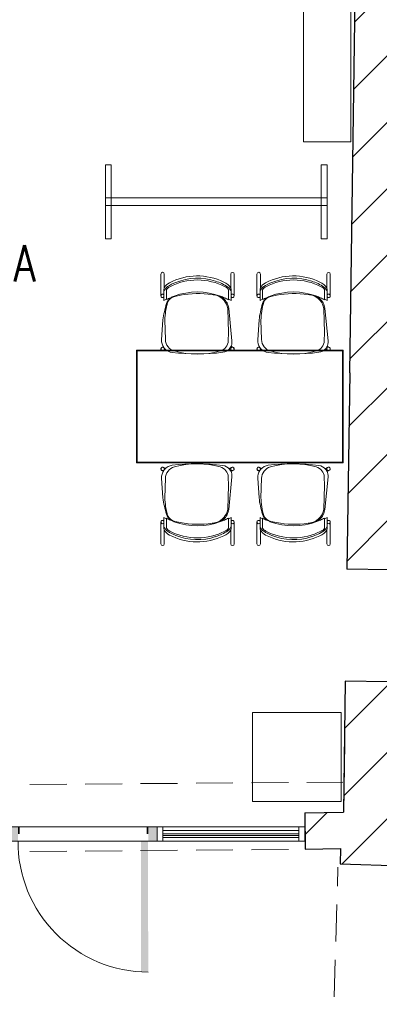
# Model space of a CAD drawing. Header units: millimetres. Extents: x 256092 to 341172, y 103077 to 145077.
# Tile 89 of 139: x 304261 to 306695, y 132270 to 138925. Entities that reach past the tile are written whole.
import ezdxf

# ---------------------------------------------------------------- set-up
doc = ezdxf.new("R2010")
doc.units = ezdxf.units.MM
doc.linetypes.add('DASHED', pattern=[0.75, 0.5, -0.25])
for name, color, linetype, lineweight in [('0_Avatäited_Klaasitud-uks', 124, 'Continuous', 13), ('AVATÄIDE', 95, 'Continuous', 13), ('I-FURN', 62, 'Continuous', 9), ('MÖÖBEL', 30, 'Continuous', 18), ('SEINA VIIRUTUS', 8, 'Continuous', 18), ('TALAD', 7, 'DASHED', 15)]:
    doc.layers.add(name, color=color, linetype=linetype, lineweight=lineweight)
for name, color, linetype in [('A8HNELIOT', 6, 'Continuous'), ('A8HNUMEROT', 6, 'Continuous'), ('A8HTXT', 3, 'Continuous'), ('SEINAD', 7, 'Continuous')]:
    doc.layers.add(name, color=color, linetype=linetype)
doc.styles.add('S', font='simplex', dxfattribs={"width": 0.8})

# ---------------------------------------------------------------- blocks, each defined once
blk = doc.blocks.new('A$C666145C2')
at = {"layer": 'AVATÄIDE'}
blk.add_arc((97.6, 57.5), 843.4, 0, 90.46205, dxfattribs=at)
for points in [[(93.5, 957.5), (93.5, 900.9), (0, 957.5), (0, 900.9)], [(46.7, 900.9), (46.7, 890.7), (0, 900.9), (0, 890.7)], [(47.3, 56.6), (47.3, 66.8), (0.5, 56.6), (0.5, 66.8)], [(97, 58.7), (941, 57.5), (97, 104.1), (940.4, 104.1)], [(94, 0), (94, 56.6), (0.5, 0), (0.5, 56.6)]]:
    blk.add_solid(points, dxfattribs=at)
blk = doc.blocks.new('Chair-Guest-Leg-9to5_Seating-Mesh_Back-1260 - Armless-716973-1_ k sisustuse plaan')
at = {"layer": 'MÖÖBEL'}
for p, q in [((-276, 336.1), (-276, 174.7)), ((-250.7, 231.1), (-250.7, 336.1)), ((249.4, 336.3), (249.4, 232.9)), ((274.8, 174), (274.8, 336.3)), ((-252.6, 165.8), (-252.6, 221.9)), ((252.1, 164.7), (252.1, 223.5)), ((-252.6, 165.8), (-252.6, 137.5)), ((-233.4, 147.6), (-233.4, 216.3)), ((-202.9, 157.7), (-195, 152.5)), ((-170.2, 167.1), (-174.1, 169.6)), ((170.7, 167.3), (128.7, 177.1)), ((174.8, 170), (170.7, 167.3)), ((200.6, 156.2), (203.7, 158.2)), ((232.6, 216.5), (232.6, 148.3)), ((232.6, 144.1), (232.6, 148.3)), ((232.6, 148.3), (252.1, 138)), ((252.1, 138), (252.1, 164.7)), ((-234.8, 78.1), (-259.3, -166.4)), ((-252.6, 137.5), (-233.4, 147.6)), ((-227.3, 78.5), (-233.7, -105.6)), ((-233.4, 147.6), (-233.4, 142.6)), ((240.8, -155.9), (245, -10.3)), ((269.7, -157.5), (259.3, -9)), ((-233.7, -105.6), (-231.4, -165.4)), ((-253.2, -205.9), (-263.3, -211.9)), ((-239.2, -227.1), (-253.2, -205.9)), ((257.6, -209.4), (242, -229.6)), ((262, -211.9), (257.6, -209.4)), ((-250.1, -233.6), (-239.2, -227.1)), ((242, -229.6), (248.8, -233.6))]:
    blk.add_line(p, q, dxfattribs=at)
at = {"layer": 'MÖÖBEL', "flags": 128}
blk.add_lwpolyline([(274.4, -229.4), (274.5, -228.9), (274.6, -228.4), (274.7, -227.9), (274.7, -227.4), (274.8, -226.9), (274.8, -226.4), (274.8, -225.9), (274.8, -225.4), (274.7, -224.9), (274.6, -224.3), (274.6, -223.8)], dxfattribs=at)
at = {"layer": 'MÖÖBEL'}
for centre, radius, start, end in [((-263.4, 336.1), 12.6, 0, 180), ((0.8, -130.5), 452.3, 62.40069, 115.97654), ((0.3, -121.6), 426.4, 67.63855, 108.71248), ((262.1, 336.3), 12.7, 0, 180), ((-190.5, 186.1), 64.5, 125.84495, 164.15505), ((-234.3, 221.9), 18.3, 154, 180), ((-162.8, 180.8), 101.3, 109.88904, 150.21819), ((-192, 195.5), 47.3, 110.16706, 147.83294), ((-37.5, -42.5), 339.6, 106.94957, 124.17878), ((0.8, -155.6), 447.3, 62.36912, 117.85986), ((61.2, -8.5), 299.1, 56.95406, 70.18289), ((175.5, 178.3), 70.5, 38.50435, 62.36912), ((165.5, 184.5), 96.8, 29.97078, 62.40069), ((187.3, 185.3), 67.8, 17.04594, 56.95406), ((226.2, 218.6), 5.69, 16.45607, 38.50435), ((224.3, 220), 28, 7.29845, 26.70155), ((-263.5, 172.4), 12.7, 30.85995, 178.6805), ((-263.5, 172.4), 12.8, 169.80876, 328.68156), ((-124.7, 67.1), 110.7, 129.44592, 174.28416), ((-214, 212.4), 19.8, 155.29153, 168.70847), ((1, -295.5), 496.9, 114.22266, 118.14618), ((-102.2, 55.5), 127.2, 110.60216, 169.58622), ((-80.9, -97.1), 282.4, 109.25908, 115.5895), ((-112.2, 49.7), 130.9, 116.32783, 128.70132), ((1, -295.5), 496.9, 69.52608, 110.62592), ((-123.1, 66.9), 110.7, 102.82987, 115.19049), ((-47.5, -265.3), 451.4, 97.87913, 102.82987), ((-5.3, -570.3), 759.2, 79.83982, 97.87913), ((142.8, 50.8), 120.1, 61.24621, 76.64087), ((152.1, 90), 79.9, 25.40776, 76.64087), ((302.2, 439.8), 298.4, 244.72326, 250.72571), ((160.3, 91.5), 76.2, 16.95026, 58.02336), ((1, -295.5), 496.9, 62.22269, 65.92289), ((201.4, 211.3), 31.6, 9.48011, 16.45607), ((262.1, 172.5), 12.7, 7.74534, 142.25466), ((262.2, 172.4), 12.7, 217.25678, 7.22901), ((-250, -17.6), 495, 0.85318, 16.66322), ((-467, -99.6), 731.9, 7.1122, 16.95026), ((-263.4, -226.3), 12.7, 95.66564, 284.33436), ((-262.9, -226.2), 12.7, 90, 270), ((-262.8, -226.2), 12.7, 89.71598, 98.01196), ((-259.8, -211.7), 3.51, 183.96492, 212.03508), ((-262.9, -226.2), 12.7, 269.80229, 90.19771), ((-181.4, -174.2), 78.2, 174.28416, 208.19781), ((-149, -162.2), 82.5, 182.20388, 254.35124), ((149, -153.3), 91.9, 285.62532, 358.36666), ((261.5, -226.2), 12.7, 89.80229, 270.19771), ((179.4, -163.8), 90.5, 325.13157, 4), ((262, -226.3), 12.7, 255.66564, 84.33436), ((258.4, -211.7), 3.51, 327.96492, 356.3217), ((261.5, -226.2), 12.7, 81.98804, 90.28402), ((261.5, -226.2), 12.7, 270, 90), ((262.1, -226.2), 12.7, 330, 84.63883), ((-263.4, -226.2), 12.7, 180, 186.02935), ((-262.8, -226.2), 12.7, 281.98804, 332.34929), ((-248.9, -230.9), 3, 204.52704, 245.47296), ((-181.4, -174.2), 78.2, 220.4118, 262.77912), ((7, 1313.2), 1577.5, 262.77912, 276.65828), ((1.4, 374.4), 639.9, 254.35124, 285.62532), ((179.4, -163.8), 90.5, 276.65828, 317.55756), ((247.5, -230.9), 3, 294.52704, 335.47296), ((261.5, -226.2), 12.7, 207.65071, 258.01196)]:
    blk.add_arc(centre, radius, start, end, dxfattribs=at)
for centre, major_axis, start_param, end_param in [((-256.7, -222.8), (-6.6, 10.9), 5.680208, 6.301319), ((255.4, -222.8), (6.6, 10.9), 6.265051, 6.886162), ((-256.7, -222.8), (-6.6, 10.9), 3.159727, 3.807606), ((255.4, -222.8), (6.6, 10.9), 2.475579, 3.123459)]:
    blk.add_ellipse(centre, major_axis=major_axis, ratio=0.063399, start_param=start_param, end_param=end_param, dxfattribs=at)
blk = doc.blocks.new('Station_Teacher-Mien_Company-Double-Pedestal-THX - THX Double_Fixed Height_60x30-643774-3_ k sisustuse plaan')
at = {"layer": 'I-FURN'}
for p, q in [((700, 381), (-700, 381)), ((-700, 381), (-700, -381)), ((-695.4, 376.4), (-695.4, -376.4)), ((695.4, 376.4), (-695.4, 376.4)), ((695.4, -376.4), (695.4, 376.4)), ((700, -381), (700, 381)), ((-700, -381), (700, -381)), ((-695.4, -376.4), (695.4, -376.4))]:
    blk.add_line(p, q, dxfattribs=at)
blk = doc.blocks.new('a8tila')
at = {"layer": 'A8HNELIOT', "color": 1, "style": 'S', "width": 0.8}
for s, height, p in [('2', 120, (1053.5, -651.6)), ('m', 250, (803.5, -801.6))]:
    blk.add_text(s, height=height, dxfattribs=at).set_placement(p)
at = {"layer": 'A8HNELIOT', "style": 'S', "width": 0.8}
blk.add_attdef('TILNEL', (0, -800), '', height=250, dxfattribs=at)
at = {"layer": 'A8HNUMEROT', "style": 'S', "width": 0.8}
blk.add_attdef('TILNUM', (0, 0), '', height=350, dxfattribs=at)
at = {"layer": 'A8HTXT', "style": 'S', "width": 0.8}
blk.add_attdef('TILTXT', (0, -400), '', height=250, dxfattribs=at)

msp = doc.modelspace()

# ---------------------------------------------------------------- hatches: boundary and pattern name
at = {"layer": 'SEINA VIIRUTUS'}
h = msp.add_hatch(dxfattribs=at)
h.set_pattern_fill('ANSI31', color=256, scale=100)
h.set_pattern_definition([(45, (-1434813.64, 141084.5), (-224.506403, 224.506403), [])])
h.paths.add_polyline_path([(306475.5, 135210), (306761, 135205.9), (306780.1, 136537.6), (306911.1, 136537.6), (306962.1, 140100), (306545.6, 140100)])
h = msp.add_hatch(dxfattribs=at)
h.set_pattern_fill('ANSI31', color=256, scale=100)
h.set_pattern_definition([(45, (-1047627.23, 105532.54), (-224.5064, 224.5064), [])])
h.paths.add_polyline_path([(306191, 133563.3), (306192.9, 133318.5), (306433.2, 133323.8), (306429.4, 133220.1), (306876.2, 133203.8), (306886.5, 133484.9), (307421.9, 133484.4), (307422.5, 134033.1), (306744.2, 134033.8), (306750.1, 134449.9), (306467.3, 134454), (306451.9, 133569)])

# ---------------------------------------------------------------- linework, layer by layer
at = {"layer": '0_Avatäited_Klaasitud-uks'}
for points in [[(300190.8, 133372.5), (305190.7, 133372.5), (305190.7, 133470.2), (300190.8, 133470.2)], [(305230.6, 133372.5), (305190.7, 133372.5), (305190.7, 133470.2), (305230.6, 133470.2)], [(306190.7, 133372.5), (306150.7, 133372.5), (306150.7, 133470.2), (306190.7, 133470.2)]]:
    msp.add_lwpolyline(points, close=True, dxfattribs=at)
at = {"layer": 'AVATÄIDE'}
for p, q in [((305230.5, 133470.2), (306150.7, 133470.2)), ((305230.5, 133421.4), (306150.7, 133421.4)), ((305230.5, 133409.9), (306150.7, 133409.9)), ((305230.5, 133372.6), (306150.7, 133372.5))]:
    msp.add_line(p, q, dxfattribs=at)
msp.add_lwpolyline([(306150.7, 133397.5), (306150.7, 133445.2), (305230.6, 133445.2), (305230.6, 133397.5)], close=True, dxfattribs=at)
at = {"layer": 'I-FURN'}
for p, q in [((306341, 137719.6), (304841, 137719.6)), ((306341, 137669.6), (304841, 137669.6)), ((304881, 137444.6), (304841, 137444.6))]:
    msp.add_line(p, q, dxfattribs=at)
for points in [[(304881, 137944.6), (304841, 137944.6), (304841, 137444.6)], [(304881, 137944.6), (304881, 137444.6)], [(306301, 137444.6), (306341, 137444.6), (306341, 137944.6), (306301, 137944.6)], [(306301, 137444.6), (306301, 137944.6)]]:
    msp.add_lwpolyline(points, dxfattribs=at)
at = {"layer": 'MÖÖBEL'}
for points in [[(306502.6, 139100), (306182.6, 139100), (306182.6, 138100), (306502.6, 138100)], [(305836.3, 133641.8), (306436.3, 133641.8), (306436.3, 134241.8), (305836.3, 134241.8)]]:
    msp.add_lwpolyline(points, close=True, dxfattribs=at)
at = {"layer": 'SEINAD'}
for p, q in [((306494.5, 136537.6), (306545.6, 140100)), ((306494.5, 136537.6), (306475.5, 135210)), ((306761, 135205.9), (306475.5, 135210)), ((306464.6, 134454), (306451.9, 133569)), ((306750.1, 134449.9), (306464.6, 134454)), ((306458.7, 134037.9), (306451.9, 133569)), ((306191, 133563.3), (306451.9, 133569)), ((306191, 133563.3), (306192.9, 133318.5)), ((306192.9, 133318.5), (306433.2, 133323.8)), ((306433.2, 133323.8), (306429.4, 133220.1)), ((306429.4, 133220.1), (306876.2, 133203.8))]:
    msp.add_line(p, q, dxfattribs=at)
at = {"layer": 'TALAD', "ltscale": 500}
for p, q in [((300204.6, 133724.6), (306448, 133771.9)), ((300204.6, 133272), (306210.4, 133317.5)), ((306346.8, 130820.5), (306414.8, 133198))]:
    msp.add_line(p, q, dxfattribs=at)

# ---------------------------------------------------------------- block references
at = {"layer": 'A8HTXT'}
ref = msp.add_blockref('a8tila', (302203.1, 137547.5), dxfattribs=dict(at, xscale=0.9800000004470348, yscale=0.9800000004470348, zscale=0.9800000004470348))
ref.add_attrib('TILNUM', '208', (302203.1, 137547.5), dxfattribs={"layer": 'A8HNUMEROT', "color": 1, "height": 343, "style": 'S', "width": 0.8})
ref.add_attrib('TILTXT', 'ÕPETAJATE TUBA', (302203.1, 137155.5), dxfattribs={"color": 1, "height": 245, "style": 'S', "width": 0.8})
ref.add_attrib('TILNEL', '56,4', (302203.1, 136763.5), dxfattribs={"layer": 'A8HNELIOT', "color": 1, "height": 245, "style": 'S', "width": 0.8})
at = {"layer": 'AVATÄIDE', "linetype": 'Continuous', "xscale": -1.044365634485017, "yscale": 1.044365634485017, "zscale": 1.044365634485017, "rotation": 90.03018427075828}
msp.add_blockref('A$C666145C2', (305190.7, 133470.7), dxfattribs=at)
at = {"layer": 'I-FURN', "xscale": -0.9, "yscale": 0.9, "zscale": 0.9}
for p in [(305464.3, 136903.2), (306114.4, 136903.2)]:
    msp.add_blockref('Chair-Guest-Leg-9to5_Seating-Mesh_Back-1260 - Armless-716973-1_ k sisustuse plaan', p, dxfattribs=at)
at = {"layer": 'I-FURN'}
msp.add_blockref('Station_Teacher-Mien_Company-Double-Pedestal-THX - THX Double_Fixed Height_60x30-643774-3_ k sisustuse plaan', (305751.3, 136309.8), dxfattribs=at)
at = {"layer": 'I-FURN', "xscale": 0.9, "yscale": 0.9, "zscale": 0.9, "rotation": 180}
for p in [(305464.3, 135684.7), (306114.4, 135684.7)]:
    msp.add_blockref('Chair-Guest-Leg-9to5_Seating-Mesh_Back-1260 - Armless-716973-1_ k sisustuse plaan', p, dxfattribs=at)

doc.saveas('drawing.dxf')
